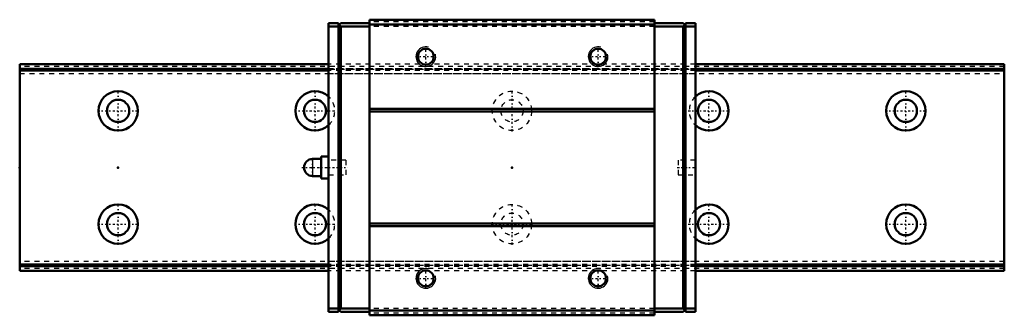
# Model space of a CAD drawing. Header units: millimetres. Extents: x -20 to 180, y -30 to 30.
import ezdxf

# ---------------------------------------------------------------- set-up
doc = ezdxf.new("R2010")
doc.units = ezdxf.units.MM
doc.linetypes.add('Center', pattern=[1.5, 0.45, -0.5, 0.05, -0.5])
doc.linetypes.add('Dashed', pattern=[2, 1, -1])
for name, color, linetype, lineweight in [('2d ConnectionPoints', 7, 'Continuous', 50), ('AM_0', 7, 'Continuous', 50), ('AM_4', 3, 'Continuous', 25), ('AM_5', 3, 'Continuous', 25), ('AM_7', 7, 'Center', 25), ('AM_9', 6, 'Dashed', 25)]:
    doc.layers.add(name, color=color, linetype=linetype, lineweight=lineweight)

# ---------------------------------------------------------------- blocks, each defined once
blk = doc.blocks.new('1_RSX_M1_PB107_grease_nipple_0_in_uh1r7z4mhakgonsw3u5zz02ui________4')
at = {"layer": 'AM_0'}
for p, q in [((41.25, 2.25), (41.25, -2.25)), ((42.75, 2.25), (41.25, 2.25)), ((41.25, 1.75), (39.5, 1.75)), ((39.5, -1.75), (41.25, -1.75)), ((41.25, -2.25), (42.75, -2.25))]:
    blk.add_line(p, q, dxfattribs=at)
blk.add_arc((39.5, 0), 1.75, 90, 270, dxfattribs=at)
at = {"layer": 'AM_4'}
blk.add_line((39.5, 1.75), (39.5, -1.75), dxfattribs=at)
at = {"layer": 'AM_7'}
for p, q in [((37.325, 0), (46.675, 0)), ((39.5, -1.8375), (39.5, 1.8375))]:
    blk.add_line(p, q, dxfattribs=at)
at = {"layer": 'AM_9'}
for p, q in [((46.25, 1.5), (42.75, 1.5)), ((46.25, 1.5), (46.25, -1.5)), ((42.75, -1.5), (46.25, -1.5))]:
    blk.add_line(p, q, dxfattribs=at)
blk = doc.blocks.new('2_RSX15M1WNUUPB1071_Slider_0_in_uh1r7z4mhakgonsw3u5zz02ui________4')
at = {"layer": 'AM_0'}
for p, q in [((51.05, 30), (51.05, -30)), ((108.95, 30), (51.05, 30)), ((108.95, 30), (108.95, -30)), ((42.75, 29.3), (44.75, 29.3)), ((42.75, 29.3), (42.75, -29.3)), ((42.75, 28.6), (44.75, 28.6)), ((45.25, 29.3), (44.75, 28.8)), ((44.75, -29.3), (44.75, 29.3)), ((44.9, 28.95), (45.25, 28.6)), ((45.25, 29.3), (51.05, 29.3)), ((45.25, 28.6), (51.05, 28.6)), ((45.25, 28.6), (45.25, -28.6)), ((108.95, 29), (51.05, 29)), ((114.75, 29.3), (108.95, 29.3)), ((114.75, 28.6), (108.95, 28.6)), ((114.75, 29.3), (115.25, 28.8)), ((115.1, 28.95), (114.75, 28.6)), ((114.75, 28.6), (114.75, -28.6)), ((117.25, 29.3), (115.25, 29.3)), ((115.25, -29.3), (115.25, 29.3)), ((117.25, 28.6), (115.25, 28.6)), ((117.25, 29.3), (117.25, -29.3)), ((108.95, 11.9), (51.05, 11.9)), ((108.95, 11.4), (51.05, 11.4)), ((108.95, -11.4), (51.05, -11.4)), ((108.95, -11.9), (51.05, -11.9)), ((42.75, -28.6), (44.75, -28.6)), ((42.75, -29.3), (44.75, -29.3)), ((44.75, -28.8), (45.25, -29.3)), ((45.25, -28.6), (44.9, -28.95)), ((45.25, -28.6), (51.05, -28.6)), ((45.25, -29.3), (51.05, -29.3)), ((108.95, -29), (51.05, -29)), ((108.95, -30), (51.05, -30)), ((114.75, -28.6), (108.95, -28.6)), ((114.75, -29.3), (108.95, -29.3)), ((114.75, -28.6), (115.1, -28.95)), ((114.75, -29.3), (115.25, -28.8)), ((117.25, -28.6), (115.25, -28.6)), ((117.25, -29.3), (115.25, -29.3))]:
    blk.add_line(p, q, dxfattribs=at)
for centre in [(62.5, 22.5), (97.5, 22.5), (62.5, -22.5), (97.5, -22.5)]:
    blk.add_circle(centre, 1.62, dxfattribs=at)
at = {"layer": 'AM_5'}
for centre in [(62.5, 22.5), (97.5, 22.5), (62.5, -22.5), (97.5, -22.5)]:
    blk.add_arc(centre, 2, 75, 15, dxfattribs=at)
at = {"layer": 'AM_7'}
for p, q in [((62.5, 20.4), (62.5, 24.6)), ((97.5, 20.4), (97.5, 24.6)), ((60.4, 22.5), (64.6, 22.5)), ((95.4, 22.5), (99.6, 22.5)), ((113.58, 0), (117.42, 0)), ((62.5, -24.6), (62.5, -20.4)), ((97.5, -24.6), (97.5, -20.4)), ((60.4, -22.5), (64.6, -22.5)), ((95.4, -22.5), (99.6, -22.5))]:
    blk.add_line(p, q, dxfattribs=at)
at = {"layer": 'AM_9'}
for p, q in [((45.25, 28.6), (44.75, 28.6)), ((108.95, 29.6), (51.05, 29.6)), ((108.95, 28.6), (51.05, 28.6)), ((115.25, 28.6), (114.75, 28.6)), ((42.75, 20.1), (117.25, 20.1)), ((117.25, 20), (42.75, 20)), ((117.25, 19.92), (42.75, 19.92)), ((117.25, 19.7), (42.75, 19.7)), ((42.75, 19.1), (117.25, 19.1)), ((46.25, 1.5), (42.75, 1.5)), ((46.25, 1.5), (46.25, -1.5)), ((113.75, 1.5), (113.75, -1.5)), ((117.25, 1.5), (113.75, 1.5)), ((42.75, -1.5), (46.25, -1.5)), ((113.75, -1.5), (117.25, -1.5)), ((117.25, -19.1), (42.75, -19.1)), ((117.25, -19.7), (42.75, -19.7)), ((117.25, -19.92), (42.75, -19.92)), ((117.25, -20), (42.75, -20)), ((117.25, -20.1), (42.75, -20.1)), ((45.25, -28.6), (44.75, -28.6)), ((108.95, -28.6), (51.05, -28.6)), ((108.95, -29.6), (51.05, -29.6)), ((115.25, -28.6), (114.75, -28.6))]:
    blk.add_line(p, q, dxfattribs=at)
blk = doc.blocks.new('3_RSX15M1W20020_Track_0_in_uh1r7z4mhakgonsw3u5zz02ui________4')
at = {"layer": 'AM_0'}
for p, q in [((42.75, 21), (-20, 21)), ((-20, 21), (-20, -21)), ((42.75, 20), (-20, 20)), ((180, 21), (117.25, 21)), ((180, 20), (117.25, 20)), ((180, 21), (180, -21)), ((42.75, 19.7), (-20, 19.7)), ((180, 19.7), (117.25, 19.7)), ((42.75, -19.7), (-20, -19.7)), ((42.75, -20), (-20, -20)), ((180, -19.7), (117.25, -19.7)), ((180, -20), (117.25, -20)), ((42.75, -21), (-20, -21)), ((180, -21), (117.25, -21))]:
    blk.add_line(p, q, dxfattribs=at)
for centre, radius in [((0, 11.5), 4), ((160, 11.5), 4), ((0, 11.5), 2.25), ((40, 11.5), 2.25), ((120, 11.5), 2.25), ((160, 11.5), 2.25), ((0, -11.5), 4), ((160, -11.5), 4), ((0, -11.5), 2.25), ((40, -11.5), 2.25), ((120, -11.5), 2.25), ((160, -11.5), 2.25)]:
    blk.add_circle(centre, radius, dxfattribs=at)
for centre, start, end in [((40, 11.5), 46.5675, 313.4325), ((120, 11.5), 226.5675, 133.4325), ((40, -11.5), 46.5675, 313.4325), ((120, -11.5), 226.5675, 133.4325)]:
    blk.add_arc(centre, 4, start, end, dxfattribs=at)
at = {"layer": 'AM_7'}
for p, q in [((0, 7.3), (0, 15.7)), ((40, 7.3), (40, 15.7)), ((80, 7.3), (80, 15.7)), ((120, 7.3), (120, 15.7)), ((160, 7.3), (160, 15.7)), ((-4.2, 11.5), (4.2, 11.5)), ((35.8, 11.5), (44.2, 11.5)), ((75.8, 11.5), (84.2, 11.5)), ((115.8, 11.5), (124.2, 11.5)), ((155.8, 11.5), (164.2, 11.5)), ((0, -15.7), (0, -7.3)), ((40, -15.7), (40, -7.3)), ((80, -15.7), (80, -7.3)), ((120, -15.7), (120, -7.3)), ((160, -15.7), (160, -7.3)), ((-4.2, -11.5), (4.2, -11.5)), ((35.8, -11.5), (44.2, -11.5)), ((75.8, -11.5), (84.2, -11.5)), ((115.8, -11.5), (124.2, -11.5)), ((155.8, -11.5), (164.2, -11.5))]:
    blk.add_line(p, q, dxfattribs=at)
at = {"layer": 'AM_9'}
for p, q in [((180, 20.5), (-20, 20.5)), ((117.25, 21), (42.75, 21)), ((117.25, 20), (42.75, 20)), ((180, 19.92), (-20, 19.92)), ((-20, 19.1), (180, 19.1)), ((117.25, 19.7), (42.75, 19.7)), ((180, -19.1), (-20, -19.1)), ((180, -19.92), (-20, -19.92)), ((117.25, -19.7), (42.75, -19.7)), ((117.25, -20), (42.75, -20)), ((180, -20.5), (-20, -20.5)), ((117.25, -21), (42.75, -21))]:
    blk.add_line(p, q, dxfattribs=at)
for centre, radius in [((80, 11.5), 4), ((80, 11.5), 2.25), ((80, -11.5), 4), ((80, -11.5), 2.25)]:
    blk.add_circle(centre, radius, dxfattribs=at)
for centre, start, end in [((40, 11.5), 313.4325, 46.5675), ((120, 11.5), 133.4325, 226.5675), ((40, -11.5), 313.4325, 46.5675), ((120, -11.5), 133.4325, 226.5675)]:
    blk.add_arc(centre, 4, start, end, dxfattribs=at)

msp = doc.modelspace()

# ---------------------------------------------------------------- linework, layer by layer
at = {"layer": '2d ConnectionPoints'}
for p in [(-20, 0), (0, 0), (0, 0), (42.75, 0), (80, 0), (117.25, 0)]:
    msp.add_point(p, dxfattribs=at)

# ---------------------------------------------------------------- block references
for name in ['2_RSX15M1WNUUPB1071_Slider_0_in_uh1r7z4mhakgonsw3u5zz02ui________4', '3_RSX15M1W20020_Track_0_in_uh1r7z4mhakgonsw3u5zz02ui________4', '1_RSX_M1_PB107_grease_nipple_0_in_uh1r7z4mhakgonsw3u5zz02ui________4']:
    msp.add_blockref(name, (0, 0))

doc.saveas('drawing.dxf')
